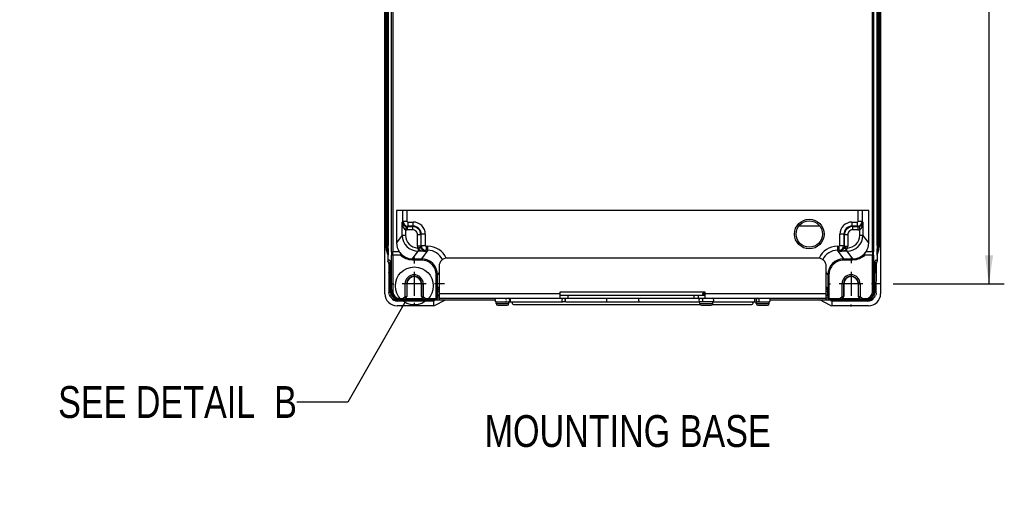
# Model space of a CAD drawing. Header units: inches. Extents: x 0 to 117, y 0 to 83.
# Tile 34 of 60: x 67 to 91, y 24 to 35. Entities that reach past the tile are written whole.
import ezdxf

# ---------------------------------------------------------------- set-up
doc = ezdxf.new("R2010")
doc.units = ezdxf.units.IN
doc.header["$LTSCALE"] = 6.431102
doc.header["$MEASUREMENT"] = 0
doc.linetypes.add('CENTER', pattern=[0.6, 0.375, -0.075, 0.075, -0.075])
doc.layers.get('0').update_dxf_attribs({"linetype": 'CONTINUOUS'})
doc.layers.add('DEFAULT_1', color=7, linetype='CENTER')
doc.styles.get("Standard").update_dxf_attribs({"font": 'txt', "width": 0.8})
doc.styles.add('TEXTSTYLE_5', font='txt', dxfattribs={"width": 0.8})
doc.dimstyles.new('DIMSTYLE_2', dxfattribs={"dimtxt": 0.78125, "dimasz": 0.7, "dimexe": 0.18, "dimexo": 0.0625, "dimgap": 0.09, "dimtad": 1, "dimdec": 3, "dimzin": 4, "dimdsep": 46, "dimtxsty": 'STANDARD', "dimblk": '_FILLED', "dimblk1": '_FILLED', "dimblk2": '_FILLED', "dimcen": 0.09, "dimadec": 0, "dimazin": 0, "dimtfac": 1, "dimtdec": 3, "dimtofl": 0, "dimtmove": 0, "dimatfit": 3, "dimldrblk": '_FILLED', "dimfxl": 1, "dimtolj": 1, "dimtzin": 4, "dimarcsym": 0})
doc.dimstyles.get("Standard").update_dxf_attribs({"dimtxt": 0.78125, "dimasz": 0.14, "dimexe": 0.18, "dimexo": 0.0625, "dimgap": 0.09, "dimtad": 1, "dimdec": 3, "dimzin": 4, "dimdsep": 46, "dimtxsty": 'STANDARD', "dimblk": '_FILLED', "dimblk1": '_FILLED', "dimblk2": '_FILLED', "dimcen": 0.09, "dimadec": 0, "dimazin": 0, "dimtp": 0.001, "dimtm": 0.001, "dimtfac": 1, "dimtdec": 3, "dimtofl": 0, "dimtmove": 0, "dimatfit": 3, "dimldrblk": '_FILLED', "dimfxl": 1, "dimtolj": 1, "dimtzin": 4, "dimarcsym": 0})

# ---------------------------------------------------------------- blocks, each defined once
blk = doc.blocks.new('_FILLED')
at = {"color": 0, "linetype": 'BYBLOCK'}
blk.add_solid([(0, 0), (-1, 0.143), (-1, -0.143)], dxfattribs=at)
blk = doc.blocks.new('*D3')
at = {"color": 7, "linetype": 'CONTINUOUS'}
for p, q in [((88.334, 54.519), (91.032, 54.519)), ((90.657, 54.519), (90.657, 41.763)), ((90.657, 29.007), (90.657, 41.763)), ((88.306, 29.007), (91.032, 29.007))]:
    blk.add_line(p, q, dxfattribs=at)
at = {"color": 7, "linetype": 'CONTINUOUS', "xscale": 0.7, "yscale": 0.7, "zscale": 0.7}
for p, rotation in [((90.657, 54.519), 90), ((90.657, 29.007), 270)]:
    blk.add_blockref('_FILLED', p, dxfattribs=dict(at, rotation=rotation))
at = {"color": 7, "linetype": 'CONTINUOUS', "insert": (89.68, 41.763), "char_height": 0.7812, "width": 1.875, "attachment_point": 2, "rotation": 90, "line_spacing_factor": 0.9}
blk.add_mtext('648', dxfattribs=at)

msp = doc.modelspace()

# ---------------------------------------------------------------- linework, layer by layer
at = {"color": 7, "linetype": 'CONTINUOUS'}
for p, q in [((75.8518, 28.7628), (75.8518, 54.9209)), ((87.999, 54.9209), (87.999, 28.7628)), ((76.0138, 29.7876), (76.0138, 53.2267)), ((76.0434, 53.2198), (76.0434, 29.7946)), ((87.7995, 29.7946), (87.7995, 53.2198)), ((87.8291, 53.2267), (87.8291, 29.7876)), ((75.8708, 29.9736), (75.8708, 53.0407)), ((75.8947, 53.0408), (75.8947, 29.9736)), ((75.9305, 53.0408), (75.9305, 29.9736)), ((87.9124, 29.9736), (87.9124, 53.0408)), ((87.9482, 29.9736), (87.9482, 53.0408)), ((87.9721, 53.0407), (87.9721, 29.9736)), ((87.7078, 30.8063), (76.1351, 30.8063)), ((76.1351, 30.8063), (76.1351, 30.0124)), ((76.2929, 30.5401), (76.2929, 30.8063)), ((76.3913, 30.8063), (76.3913, 30.5401)), ((87.4516, 30.5401), (87.4516, 30.8063)), ((87.55, 30.8063), (87.55, 30.5401)), ((87.7078, 30.0124), (87.7078, 30.8063)), ((76.2929, 30.5401), (76.2753, 30.5225)), ((76.2753, 30.1994), (76.2753, 30.5225)), ((76.2929, 30.5401), (76.3913, 30.5401)), ((76.3714, 30.4113), (76.3541, 30.3346)), ((76.3974, 30.4085), (76.411, 30.422)), ((76.3974, 30.4085), (76.5315, 30.4085)), ((76.3974, 30.4085), (76.3974, 30.3297)), ((76.411, 30.5204), (76.545, 30.5204)), ((76.411, 30.5204), (76.411, 30.422)), ((76.545, 30.422), (76.411, 30.422)), ((76.545, 30.422), (76.5315, 30.4085)), ((76.5315, 30.3297), (76.5315, 30.4085)), ((76.545, 30.422), (76.545, 30.5204)), ((86.5082, 30.4245), (85.9961, 30.4245)), ((87.2979, 30.5204), (87.432, 30.5204)), ((87.2979, 30.5204), (87.2979, 30.422)), ((87.432, 30.422), (87.2979, 30.422)), ((87.3114, 30.4085), (87.2979, 30.422)), ((87.3114, 30.4085), (87.4455, 30.4085)), ((87.3114, 30.4085), (87.3114, 30.3297)), ((87.432, 30.422), (87.432, 30.5204)), ((87.432, 30.422), (87.4455, 30.4085)), ((87.4455, 30.4085), (87.4455, 30.3297)), ((87.4516, 30.5401), (87.55, 30.5401)), ((87.4715, 30.4114), (87.4888, 30.3346)), ((87.5676, 30.5225), (87.55, 30.5401)), ((87.5676, 30.5225), (87.5676, 30.1994)), ((76.2753, 30.1994), (76.1351, 30.0124)), ((76.2753, 30.1994), (76.3541, 30.1994)), ((76.3541, 30.3346), (76.3541, 30.1995)), ((76.5315, 30.3297), (76.3974, 30.3297)), ((76.7283, 30.2117), (76.6495, 30.2117)), ((76.6495, 29.9293), (76.6495, 30.2117)), ((76.7283, 30.2117), (76.7418, 30.2252)), ((76.7283, 30.2117), (76.7283, 29.9293)), ((76.8402, 30.2252), (76.7418, 30.2252)), ((76.7418, 29.9473), (76.7418, 30.2252)), ((76.8402, 30.2252), (76.8402, 29.9473)), ((87.1011, 30.2252), (87.0027, 30.2252)), ((87.0027, 29.9473), (87.0027, 30.2252)), ((87.1011, 30.2252), (87.1147, 30.2117)), ((87.1011, 30.2252), (87.1011, 29.9473)), ((87.1934, 30.2117), (87.1147, 30.2117)), ((87.1147, 29.9293), (87.1147, 30.2117)), ((87.1934, 30.2117), (87.1934, 29.9293)), ((87.4455, 30.3297), (87.3114, 30.3297)), ((87.4888, 30.1995), (87.4888, 30.3346)), ((87.4888, 30.1994), (87.5676, 30.1994)), ((87.7078, 30.0124), (87.5676, 30.1994)), ((75.8683, 29.9736), (75.9305, 29.9736)), ((75.9305, 29.9736), (75.9305, 29.9477)), ((76.7283, 29.9293), (76.6495, 29.9293)), ((76.7418, 29.9473), (76.7283, 29.9293)), ((76.7418, 29.9473), (76.8402, 29.9473)), ((76.8598, 29.9276), (76.9034, 29.9276)), ((76.8598, 29.9276), (76.8598, 29.8292)), ((76.9034, 29.8292), (76.9034, 29.9276)), ((86.9395, 29.9276), (86.9831, 29.9276)), ((86.9395, 29.9276), (86.9395, 29.8292)), ((86.9831, 29.8292), (86.9831, 29.9276)), ((87.0027, 29.9473), (87.1011, 29.9473)), ((87.1147, 29.9293), (87.1011, 29.9473)), ((87.1147, 29.9293), (87.1934, 29.9293)), ((87.9124, 29.9736), (87.9746, 29.9736)), ((87.9124, 29.9478), (87.9124, 29.9736)), ((75.8853, 29.8678), (75.8828, 29.8678)), ((75.9024, 29.8725), (75.8853, 29.8678)), ((75.9256, 29.7236), (75.8853, 29.8678)), ((75.9024, 29.8725), (75.9089, 29.8317)), ((75.9256, 29.7236), (75.9252, 29.7236)), ((75.9277, 29.7077), (75.9252, 29.7077)), ((75.9252, 29.7077), (75.9252, 29.562)), ((75.9303, 29.8724), (75.9302, 29.8638)), ((76.0138, 29.7876), (76.015, 29.7089)), ((76.015, 28.8103), (76.015, 29.7089)), ((76.2008, 29.7946), (76.0434, 29.7946)), ((76.0446, 29.7158), (76.0434, 29.7946)), ((76.0446, 29.7158), (76.2261, 29.7158)), ((76.0446, 29.7158), (76.0446, 28.8102)), ((76.5283, 29.6184), (76.6688, 29.8059)), ((76.7313, 29.9026), (76.6546, 29.8849)), ((76.6688, 29.8642), (76.6688, 29.8059)), ((76.8423, 29.8059), (76.6688, 29.8059)), ((76.7313, 29.9026), (76.7327, 29.8969)), ((76.9034, 29.8292), (76.7453, 29.6184)), ((76.8423, 29.8059), (76.8598, 29.8292)), ((76.9034, 29.8292), (76.8598, 29.8292)), ((86.9831, 29.8292), (86.9395, 29.8292)), ((87.0976, 29.6184), (86.9395, 29.8292)), ((86.9831, 29.8292), (87.0006, 29.8059)), ((87.1741, 29.8059), (87.0006, 29.8059)), ((87.1116, 29.9026), (87.1883, 29.8849)), ((87.1741, 29.8059), (87.1741, 29.8642)), ((87.1741, 29.8059), (87.3146, 29.6184)), ((87.6168, 29.7158), (87.7983, 29.7158)), ((87.7995, 29.7946), (87.6421, 29.7946)), ((87.7995, 29.7946), (87.7983, 29.7158)), ((87.7983, 28.8102), (87.7983, 29.7158)), ((87.8279, 29.7089), (87.8291, 29.7876)), ((87.8279, 29.7089), (87.8279, 28.8103)), ((87.9177, 29.7077), (87.9152, 29.7077)), ((87.9576, 29.8678), (87.9173, 29.7236)), ((87.9177, 29.7236), (87.9173, 29.7236)), ((87.9177, 29.7077), (87.9177, 29.562)), ((87.9405, 29.8725), (87.9339, 29.8312)), ((87.9576, 29.8678), (87.9405, 29.8725)), ((87.9601, 29.8678), (87.9576, 29.8678)), ((75.9339, 29.5324), (75.9358, 29.527)), ((75.9418, 29.5068), (75.9428, 29.5033)), ((75.9433, 29.4946), (75.9435, 29.4901)), ((75.9435, 29.4901), (75.9438, 29.4848)), ((75.9438, 29.4848), (75.9441, 29.4787)), ((75.9441, 29.4787), (75.9444, 29.4719)), ((75.9444, 29.4719), (75.9448, 29.4602)), ((75.9448, 29.4602), (75.9453, 29.4469)), ((75.9453, 29.4469), (75.9457, 29.4319)), ((75.9797, 29.4744), (75.9892, 29.4741)), ((75.9862, 29.545), (75.9866, 29.5443)), ((75.9871, 29.5358), (75.9874, 29.5302)), ((75.9874, 29.5302), (75.9876, 29.5237)), ((75.9876, 29.5237), (75.9879, 29.5163)), ((76.0084, 28.8654), (75.9879, 29.5167)), ((75.9879, 29.5167), (75.9879, 29.5154)), ((76.5283, 29.6184), (76.7453, 29.6184)), ((76.5283, 29.6184), (76.5283, 29.5889)), ((76.7453, 29.5889), (76.5283, 29.5889)), ((76.7453, 29.5889), (76.7453, 29.6184)), ((86.4687, 29.6371), (77.3742, 29.6371)), ((87.0976, 29.6184), (87.3146, 29.6184)), ((87.0976, 29.6184), (87.0976, 29.5889)), ((87.3146, 29.5889), (87.0976, 29.5889)), ((87.3146, 29.5889), (87.3146, 29.6184)), ((87.8345, 28.8654), (87.8552, 29.5211)), ((87.8537, 29.4741), (87.8632, 29.4744)), ((87.855, 29.5167), (87.855, 29.5154)), ((87.8563, 29.5443), (87.8568, 29.5451)), ((87.8566, 29.5474), (87.8567, 29.5481)), ((87.8568, 29.5451), (87.86, 29.55)), ((87.8574, 29.5557), (87.8578, 29.5569)), ((87.86, 29.55), (87.8606, 29.5508)), ((87.8727, 29.5334), (87.8758, 29.5288)), ((87.8758, 29.5288), (87.8793, 29.5228)), ((87.8973, 29.4356), (87.8978, 29.4531)), ((87.8978, 29.4531), (87.8982, 29.4634)), ((87.8982, 29.4634), (87.8985, 29.4725)), ((87.8985, 29.4725), (87.8989, 29.4805)), ((87.9003, 29.5029), (87.9004, 29.5035)), ((75.9457, 29.4319), (75.9462, 29.4093)), ((75.9462, 29.4093), (75.9466, 29.3839)), ((75.9466, 29.3839), (75.947, 29.3486)), ((75.947, 29.3486), (75.9473, 29.3019)), ((75.9473, 29.3019), (75.9485, 28.8024)), ((75.9868, 29.2775), (75.9954, 29.2772)), ((75.9879, 28.799), (75.9868, 29.2775)), ((76.567, 29.2994), (76.567, 28.7148)), ((77.1387, 29.2248), (77.1092, 29.2248)), ((77.1092, 28.6506), (77.1092, 29.2248)), ((77.1387, 29.2248), (77.1774, 29.2763)), ((77.1387, 28.6483), (77.1387, 29.2248)), ((77.1774, 29.4402), (77.1783, 28.6135)), ((86.6646, 28.6135), (86.6655, 29.4402)), ((86.6655, 29.2763), (86.7042, 29.2248)), ((86.7337, 29.2248), (86.7042, 29.2248)), ((86.7042, 29.2248), (86.7042, 28.6483)), ((86.7337, 29.2248), (86.7337, 28.6506)), ((87.2757, 29.2996), (87.2757, 28.7149)), ((87.8475, 29.2772), (87.8561, 29.2775)), ((87.855, 28.799), (87.8561, 29.2775)), ((87.8944, 28.8024), (87.8957, 29.3246)), ((87.8957, 29.3246), (87.8959, 29.3519)), ((87.8959, 29.3519), (87.8964, 29.3856)), ((87.8964, 29.3856), (87.8969, 29.4157)), ((87.8969, 29.4157), (87.8973, 29.4356)), ((76.8594, 29.0071), (76.2747, 29.0071)), ((76.3847, 29.0089), (76.3453, 29.0089)), ((76.3454, 28.6894), (76.3454, 29.0088)), ((76.39, 29.0072), (76.3847, 29.0089)), ((76.3847, 29.0089), (76.3848, 28.6993)), ((76.39, 29.0072), (76.39, 28.7045)), ((76.7496, 29.0089), (76.7443, 29.0072)), ((76.7443, 29.0072), (76.7443, 28.7045)), ((76.7495, 28.6993), (76.7496, 29.0089)), ((76.7496, 29.0089), (76.7889, 29.0089)), ((76.7889, 29.0088), (76.7889, 28.6894)), ((87.568, 29.0072), (86.9834, 29.0072)), ((87.0933, 29.0089), (87.054, 29.0089)), ((87.054, 28.6894), (87.054, 29.0088)), ((87.0986, 29.0072), (87.0933, 29.0089)), ((87.0933, 29.0089), (87.0934, 28.6993)), ((87.0986, 29.0072), (87.0986, 28.7045)), ((87.4582, 29.0089), (87.4529, 29.0072)), ((87.4529, 29.0072), (87.4529, 28.7045)), ((87.4581, 28.6993), (87.4582, 29.0089)), ((87.4582, 29.0089), (87.4976, 29.0089)), ((87.4975, 29.0088), (87.4975, 28.6894)), ((76.0084, 28.8654), (76.0084, 28.8666)), ((76.0095, 28.8103), (76.0446, 28.8103)), ((77.1774, 28.8186), (77.1442, 28.8186)), ((77.1442, 28.7233), (77.1442, 28.8186)), ((77.1603, 28.7316), (77.1733, 28.7316)), ((77.1774, 28.7709), (80.1498, 28.7709)), ((80.1498, 28.8103), (83.6931, 28.8103)), ((80.1498, 28.6528), (80.1498, 28.8103)), ((80.1498, 28.7316), (83.6931, 28.7316)), ((80.3306, 28.7316), (80.3306, 28.6528)), ((83.4324, 28.6528), (83.4324, 28.7316)), ((83.5309, 28.7316), (83.5309, 28.6528)), ((83.6355, 28.7552), (83.6366, 28.7544)), ((83.6366, 28.7544), (83.6549, 28.7436)), ((83.659, 28.7775), (83.651, 28.7726)), ((83.6577, 28.8075), (83.6572, 28.8064)), ((83.6572, 28.7775), (83.6572, 28.8064)), ((83.6572, 28.7316), (83.6572, 28.7434)), ((83.6612, 28.7786), (83.659, 28.7775)), ((83.6931, 28.8103), (83.6931, 28.6528)), ((83.6931, 28.7709), (86.6655, 28.7709)), ((86.6987, 28.8186), (86.6655, 28.8186)), ((86.6655, 28.7316), (86.6826, 28.7316)), ((86.6987, 28.8186), (86.6987, 28.7233)), ((87.7984, 28.8103), (87.8334, 28.8103)), ((87.8345, 28.8666), (87.8345, 28.8654)), ((76.1379, 28.6261), (76.1379, 28.6135)), ((76.2067, 28.6135), (76.1379, 28.6135)), ((77.0418, 28.5825), (76.157, 28.5825)), ((77.0489, 28.5859), (76.1604, 28.5859)), ((76.212, 28.643), (76.299, 28.643)), ((76.212, 28.643), (76.212, 28.6135)), ((76.8201, 28.6135), (76.212, 28.6135)), ((76.3454, 28.6894), (76.299, 28.643)), ((76.3112, 28.6135), (76.299, 28.643)), ((76.3112, 28.6135), (76.3813, 28.6835)), ((76.3663, 28.6685), (76.3454, 28.6894)), ((76.3472, 28.6494), (76.7871, 28.6494)), ((76.39, 28.7045), (76.3848, 28.6993)), ((76.7495, 28.6993), (76.7443, 28.7045)), ((76.7888, 28.6894), (76.7503, 28.699)), ((76.753, 28.6835), (76.823, 28.6135)), ((76.768, 28.6685), (76.7888, 28.6894)), ((76.8353, 28.643), (76.7889, 28.6894)), ((76.7934, 28.6135), (76.7934, 28.6428)), ((76.823, 28.6135), (76.8353, 28.643)), ((76.823, 28.6135), (78.5474, 28.6135)), ((76.8353, 28.643), (77.0996, 28.643)), ((77.0591, 28.5859), (77.0418, 28.5825)), ((77.0418, 28.5825), (77.0418, 28.4678)), ((77.0591, 28.6135), (77.0591, 28.5859)), ((77.0695, 28.4733), (77.3361, 28.6127)), ((77.0996, 28.6135), (77.0996, 28.643)), ((77.1774, 28.6528), (86.6655, 28.6528)), ((78.575, 28.5623), (78.9845, 28.5623)), ((78.575, 28.5229), (78.575, 28.5623)), ((78.575, 28.5229), (78.89, 28.5229)), ((78.6143, 28.4835), (78.8506, 28.4835)), ((78.89, 28.5229), (78.89, 28.5623)), ((78.9223, 28.6528), (78.9223, 28.5623)), ((79.0041, 28.4973), (83.5797, 28.4973)), ((79.0042, 28.5682), (80.2128, 28.5682)), ((80.258, 28.5623), (80.2507, 28.5623)), ((80.2875, 28.5682), (83.5554, 28.5682)), ((83.5707, 28.5647), (83.5604, 28.5675)), ((83.8852, 28.5623), (83.5702, 28.5623)), ((83.5702, 28.5229), (83.5702, 28.5623)), ((83.5702, 28.5229), (83.8852, 28.5229)), ((83.6096, 28.4835), (83.8458, 28.4835)), ((83.8757, 28.4973), (84.8388, 28.4973)), ((83.8852, 28.5229), (83.8852, 28.5623)), ((83.8898, 28.5682), (84.8387, 28.5682)), ((84.8584, 28.5623), (85.2679, 28.5623)), ((84.9206, 28.5623), (84.9206, 28.6522)), ((84.9529, 28.5229), (84.9529, 28.5623)), ((84.9529, 28.5229), (85.2679, 28.5229)), ((84.9923, 28.4835), (85.2286, 28.4835)), ((85.2679, 28.5229), (85.2679, 28.5623)), ((85.2955, 28.6135), (87.0199, 28.6135)), ((86.7735, 28.4733), (86.5068, 28.6128)), ((86.697, 28.7126), (86.7017, 28.7125)), ((86.7433, 28.643), (87.0076, 28.643)), ((86.7433, 28.643), (86.7433, 28.6135)), ((86.7838, 28.6135), (86.7838, 28.5859)), ((86.8011, 28.5825), (86.7838, 28.5859)), ((87.6825, 28.5859), (86.7941, 28.5859)), ((87.686, 28.5825), (86.8011, 28.5825)), ((86.8011, 28.5825), (86.8011, 28.4678)), ((87.054, 28.6894), (87.0076, 28.643)), ((87.0076, 28.643), (87.0199, 28.6135)), ((87.0199, 28.6135), (87.09, 28.6835)), ((87.0221, 28.6135), (87.6309, 28.6135)), ((87.0495, 28.6372), (87.0495, 28.614)), ((87.0749, 28.6685), (87.0541, 28.6894)), ((87.0558, 28.6494), (87.4957, 28.6494)), ((87.0986, 28.7045), (87.0934, 28.6993)), ((87.4581, 28.6993), (87.4529, 28.7045)), ((87.4975, 28.6894), (87.4589, 28.699)), ((87.4616, 28.6835), (87.5317, 28.6135)), ((87.4766, 28.6685), (87.4975, 28.6894)), ((87.5439, 28.643), (87.4975, 28.6894)), ((87.5317, 28.6135), (87.5439, 28.643)), ((87.5439, 28.643), (87.6309, 28.643)), ((87.6309, 28.6135), (87.6309, 28.643)), ((87.705, 28.6135), (87.6362, 28.6135)), ((87.705, 28.6135), (87.705, 28.6261)), ((77.0418, 28.4678), (76.1472, 28.4678)), ((77.0418, 28.4678), (77.0695, 28.4733)), ((86.7735, 28.4733), (86.8011, 28.4678)), ((87.7035, 28.4678), (86.8011, 28.4678))]:
    msp.add_line(p, q, dxfattribs=at)
for points in [[(75.9286, 29.5461), (75.929, 29.5452), (75.9305, 29.5415), (75.9322, 29.5373), (75.9339, 29.5324)], [(75.9358, 29.527), (75.9377, 29.5209), (75.9397, 29.5142), (75.9418, 29.5068)], [(75.9424, 29.5047), (75.9424, 29.5045), (75.9425, 29.5037), (75.9426, 29.5027), (75.9427, 29.5015), (75.9429, 29.5001), (75.943, 29.4985), (75.9431, 29.4966), (75.9433, 29.4946)], [(75.9838, 29.5506), (75.9821, 29.5516), (75.9812, 29.5522), (75.983, 29.55), (75.9862, 29.545)], [(75.9862, 29.5484), (75.9861, 29.5484), (75.9862, 29.5481), (75.9863, 29.5475), (75.9864, 29.5466), (75.9865, 29.5455), (75.9866, 29.544), (75.9867, 29.5423), (75.9868, 29.5404), (75.987, 29.5382), (75.9871, 29.5358)], [(87.8552, 29.5211), (87.8555, 29.5297), (87.8557, 29.5334), (87.8559, 29.5368), (87.856, 29.5397), (87.8562, 29.5422), (87.8564, 29.5444), (87.8565, 29.5461), (87.8566, 29.5474)], [(87.8989, 29.4805), (87.8992, 29.4874), (87.8994, 29.4905), (87.8996, 29.4932), (87.8997, 29.4957), (87.8999, 29.4979), (87.9, 29.4999), (87.9002, 29.5015), (87.9003, 29.5029)], [(87.9002, 29.5033), (87.9011, 29.5068), (87.9032, 29.5142), (87.9052, 29.5209), (87.9071, 29.527), (87.909, 29.5324), (87.9107, 29.5373), (87.9124, 29.5415)], [(83.651, 28.7726), (83.6397, 28.7659), (83.6366, 28.764)]]:
    msp.add_lwpolyline(points, dxfattribs=at)
for centre, radius in [((86.2522, 30.2276), 0.3631), ((86.2522, 30.2276), 0.3238), ((76.5723, 28.9555), 0.4648)]:
    msp.add_circle(centre, radius, dxfattribs=at)
for centre, radius, start, end in [((76.411, 30.5401), 0.1181, 180.03813, 269.96187), ((76.5314, 30.2116), 0.1969, 0.02051, 89.97949), ((76.545, 30.2252), 0.2952, 0.00017, 90.00242), ((76.5451, 30.2253), 0.1967, 359.97061, 90.02939), ((87.2979, 30.2252), 0.2952, 90.00009, 180.00249), ((87.2978, 30.2253), 0.1967, 89.97061, 180.02939), ((87.3115, 30.2116), 0.1969, 90.02051, 179.97949), ((87.4319, 30.5401), 0.1181, 270.03812, 359.96187), ((76.6689, 30.1995), 0.3936, 180.00578, 269.98506), ((76.3975, 30.527), 0.1973, 257.28605, 269.9879), ((76.6688, 30.1993), 0.3148, 179.97431, 267.40968), ((76.5315, 30.2117), 0.118, 359.99233, 90.00949), ((87.174, 30.1995), 0.3936, 270.01494, 359.99423), ((87.1741, 30.1993), 0.3148, 272.59038, 0.02551), ((87.3114, 30.2117), 0.118, 89.99234, 180.00949), ((87.4454, 30.5272), 0.1975, 270.01934, 282.70671), ((76.2636, 29.9738), 0.3953, 180.03706, 195.56402), ((76.266, 29.9738), 0.3952, 180.03222, 195.56556), ((76.561, 29.9741), 0.6663, 180.0423, 185.93219), ((52.1935, 29.9656), 23.7361, 359.75408, 0.01934), ((56.9068, 29.9615), 19.0237, 359.73176, 359.95864), ((76.8471, 29.9293), 0.1976, 180.019, 193.00582), ((76.9034, 29.4358), 0.4918, 24.00815, 89.99674), ((86.9395, 29.4358), 0.4918, 90.00253, 155.99319), ((86.9837, 29.9474), 0.1174, 270.04457, 359.93206), ((86.9958, 29.9293), 0.1976, 346.99418, 359.98097), ((109.3077, 29.9652), 21.3953, 180.04663, 180.17844), ((87.2919, 29.9737), 0.6563, 354.9745, 359.98877), ((87.5769, 29.9738), 0.3952, 344.43501, 359.96721), ((87.5792, 29.9738), 0.3954, 344.43777, 359.96473), ((76.5684, 29.9738), 0.6736, 185.84459, 188.64682), ((76.5282, 30.0117), 0.3933, 217.47744, 270.01587), ((76.9035, 29.436), 0.3932, 24.77283, 90.02407), ((86.9394, 29.436), 0.3932, 89.97593, 155.22724), ((87.3147, 30.0117), 0.3933, 269.9836, 322.54284), ((103.2815, 29.948), 15.3691, 180.18433, 180.31371), ((87.2695, 29.9744), 0.6787, 351.36754, 354.14183), ((87.2386, 29.978), 0.7098, 354.11158, 355.01052), ((75.9648, 29.5623), 0.0396, 248.93875, 268.3171), ((75.8032, 29.4513), 0.1756, 22.51015, 23.99584), ((76.0253, 29.557), 0.0402, 180.15734, 192.31109), ((74.6307, 29.474), 1.3579, 1.80095, 2.1228), ((76.7452, 29.2249), 0.3935, 359.99458, 89.99243), ((76.7453, 29.225), 0.3639, 359.97026, 90.00343), ((77.3742, 29.4402), 0.1969, 90, 180), ((86.4687, 29.4402), 0.1969, 0, 90), ((87.0977, 29.2249), 0.3935, 90.00757, 180.00542), ((87.0976, 29.225), 0.3639, 89.99658, 180.0297), ((87.8183, 29.5569), 0.0395, 340.39109, 0.05416), ((88.429, 29.3234), 0.5857, 164.39182, 165.05752), ((88.3609, 29.3424), 0.5149, 163.66723, 164.39252), ((88.2989, 29.3606), 0.4503, 162.87501, 163.66806), ((88.0876, 29.4317), 0.2273, 157.53819, 160.04217), ((88.0398, 29.4513), 0.1756, 156.00431, 157.48999), ((87.8782, 29.5623), 0.0396, 271.68286, 291.04695), ((87.8623, 29.5136), 0.0392, 301.62288, 311.63267), ((76.5671, 29.0089), 0.1824, 0.00228, 179.99773), ((76.5671, 29.0072), 0.1772, 0.00142, 179.99858), ((87.2758, 29.0089), 0.1824, 0.00228, 179.99773), ((87.2758, 29.0072), 0.1772, 0.00142, 179.99858), ((76.147, 28.763), 0.2952, 180.04696, 270.05131), ((76.1353, 28.8028), 0.1867, 180.10861, 181.81163), ((76.1382, 28.8031), 0.1898, 204.04743, 216.00791), ((76.1356, 28.7994), 0.1477, 180.13692, 188.01641), ((76.1395, 28.7999), 0.1516, 188.01452, 202.68911), ((76.2131, 28.812), 0.2036, 180.46472, 193.07222), ((76.2118, 28.8117), 0.2023, 193.09466, 194.69899), ((76.2132, 28.8105), 0.1982, 180.06475, 197.87361), ((76.2067, 28.8104), 0.197, 194.70912, 251.11016), ((76.212, 28.8104), 0.197, 197.95328, 251.97003), ((76.2119, 28.8103), 0.1673, 180.05939, 270.02929), ((77.1603, 28.7119), 0.0197, 90, 175.26427), ((83.7234, 28.3702), 0.4045, 98.35505, 99.43625), ((83.7239, 28.3614), 0.4074, 98.32725, 99.43525), ((86.6826, 28.7119), 0.0197, 9.81638, 90), ((87.631, 28.8103), 0.1673, 269.97071, 359.94061), ((87.6309, 28.8104), 0.197, 288.03002, 342.04685), ((87.6363, 28.8104), 0.197, 288.88981, 345.29168), ((87.7038, 28.763), 0.2952, 269.94869, 359.95305), ((87.6298, 28.8105), 0.1981, 342.11265, 353.99935), ((87.6297, 28.812), 0.2037, 345.33453, 359.5293), ((87.6318, 28.8104), 0.1961, 353.99237, 359.987), ((91.2201, 28.7773), 3.3868, 178.98549, 179.44224), ((89.9905, 28.8001), 2.1571, 178.23224, 179.01114), ((87.7052, 28.7994), 0.1498, 333.72638, 359.86414), ((87.8561, 29.2432), 0.4442, 269.86549, 270.79831), ((87.705, 28.8029), 0.1894, 323.78728, 335.29954), ((87.7061, 28.8029), 0.1883, 353.4642, 359.87618), ((76.1382, 28.8041), 0.1907, 246.07812, 263.94397), ((76.1379, 28.8019), 0.1884, 263.96755, 269.9868), ((76.2069, 28.812), 0.1985, 251.18244, 269.92697), ((76.2122, 28.8117), 0.1983, 252.02834, 263.9654), ((76.212, 28.8097), 0.1963, 263.95821, 269.98714), ((77.0996, 28.6528), 0.0394, 270, 358.5), ((77.0996, 28.6528), 0.00984, 270, 346.94581), ((78.5927, 28.6076), 0.0453, 120, 260), ((78.6144, 28.5229), 0.0394, 180, 269.97656), ((78.8632, 28.6085), 0.0487, 153.3637, 162.09977), ((78.8602, 28.61), 0.0454, 143.93683, 153.31333), ((78.8506, 28.5229), 0.0394, 270.02344, 360), ((79.0041, 28.5328), 0.0354, 123.55731, 270), ((83.5879, 28.6076), 0.0453, 110, 260), ((83.6096, 28.5229), 0.0394, 180, 269.97656), ((83.5982, 28.6104), 0.0435, 37.19284, 47.15135), ((83.5929, 28.6076), 0.0495, 341.24728, 9.75251), ((83.8458, 28.5229), 0.0394, 270.02344, 360), ((83.8675, 28.6076), 0.0453, 280, 80), ((84.8388, 28.5328), 0.0354, 270, 56.44269), ((85.0017, 28.6075), 0.0516, 161.96364, 179.95185), ((84.9991, 28.6066), 0.0487, 197.90023, 206.6363), ((84.9923, 28.5229), 0.0394, 180, 269.97656), ((84.9753, 28.6063), 0.0446, 311.34604, 331.20563), ((84.9722, 28.6074), 0.048, 9.67125, 19.06527), ((84.9734, 28.6076), 0.0469, 350.29124, 9.70876), ((85.2285, 28.5229), 0.0394, 270.02344, 360), ((85.2502, 28.6076), 0.0453, 280, 60), ((86.6946, 26.5379), 2.1747, 90.16792, 90.65446), ((86.6907, 27.698), 1.0146, 89.86288, 90.13683), ((86.6919, 28.1798), 0.5328, 89.45157, 89.87433), ((86.7433, 28.6528), 0.0394, 181.5, 270), ((86.7433, 28.6528), 0.00984, 193.05419, 270), ((87.6309, 28.8079), 0.1945, 270.00096, 271.5578), ((87.6307, 28.8119), 0.1985, 271.59805, 287.95971), ((87.6362, 28.8097), 0.1962, 270.01463, 276.34568), ((87.636, 28.8118), 0.1983, 276.33669, 288.835), ((87.705, 28.8017), 0.1882, 270.02004, 276.83077), ((87.7047, 28.8045), 0.191, 276.81859, 289.28574), ((87.7044, 28.8003), 0.151, 293.9157, 311.01808)]:
    msp.add_arc(centre, radius, start, end, dxfattribs=at)
for centre, major_axis, ratio, start_param, end_param in [((76.5289, 30.0127), (-0.2364, -0.3153), 0.9990488, -0.9269237, -0.3409593), ((87.314, 30.0127), (-0.2364, 0.3153), 0.9990488, -2.8006333, -2.2146689), ((76.157, 28.7597), (0.1253, 0.1253), 0.9996955, 9.1871297, 10.2100238), ((76.1605, 28.7631), (0.1253, 0.1253), 0.9996955, 3.0177618, 3.9268385), ((76.3604, 28.7044), (0.0182, 0.0233), 0.999059, 4.5898067, 5.3757758), ((76.7738, 28.7044), (-0.0182, 0.0233), 0.999059, 0.9074095, 1.6933786), ((87.0691, 28.7044), (0.0182, 0.0233), 0.999059, 4.5898067, 5.3757758), ((87.4825, 28.7044), (-0.0182, 0.0233), 0.999059, 0.9074095, 1.6933786), ((87.6825, 28.7631), (0.1253, -0.1253), 0.9996955, -0.7852459, -0.6769644), ((87.6859, 28.7597), (-0.1253, 0.1253), 0.9996955, 8.6395321, 9.6630428), ((87.6825, 28.7631), (-0.1253, 0.1253), 0.9996955, -3.8185571, -3.4003873), ((87.6825, 28.7631), (0.1253, -0.1253), 0.9996955, -0.2587946, 0.1240281)]:
    msp.add_ellipse(centre, major_axis=major_axis, ratio=ratio, start_param=start_param, end_param=end_param, dxfattribs=at)
for points, knots in [([(76.2753, 30.5225), (76.2762, 30.5009), (76.294, 30.4492), (76.3421, 30.418), (76.3714, 30.4114)], [0, 0, 0, 0, 0.4181332, 1, 1, 1, 1]), ([(76.2753, 30.5225), (76.2758, 30.488), (76.2849, 30.4203), (76.3219, 30.3492), (76.3541, 30.3346)], [0, 0, 0, 0, 0.494113, 1, 1, 1, 1]), ([(87.4715, 30.4114), (87.5008, 30.418), (87.5489, 30.4492), (87.5667, 30.5009), (87.5676, 30.5225)], [0, 0, 0, 0, 0.5818526, 1, 1, 1, 1]), ([(87.4888, 30.3346), (87.521, 30.3492), (87.558, 30.4203), (87.5671, 30.488), (87.5676, 30.5225)], [0, 0, 0, 0, 0.505887, 1, 1, 1, 1]), ([(75.9024, 29.8725), (75.9092, 29.8717), (75.9174, 29.8702), (75.9297, 29.8669), (75.9302, 29.8638)], [0, 0, 0, 0, 0.6867304, 1, 1, 1, 1]), ([(75.9089, 29.8317), (75.9104, 29.8223), (75.9162, 29.7863), (75.9214, 29.7502), (75.9256, 29.7236)], [0, 0, 0, 0, 0.2610783, 1, 1, 1, 1]), ([(75.9302, 29.8638), (75.9302, 29.8488), (75.93, 29.8192), (75.9296, 29.7826), (75.9293, 29.754), (75.9286, 29.7349), (75.9293, 29.7192), (75.9275, 29.7122), (75.9286, 29.7079), (75.9277, 29.7077)], [0, 0, 0, 0, 0.288022, 0.5696148, 0.7054139, 0.8339199, 0.9449119, 0.9840045, 1, 1, 1, 1]), ([(76.0138, 29.7876), (76.0142, 29.7909), (76.028, 29.7935), (76.0364, 29.7945), (76.0434, 29.7946)], [0, 0, 0, 0, 0.3258997, 1, 1, 1, 1]), ([(76.015, 29.7089), (76.0155, 29.7122), (76.0292, 29.7147), (76.0376, 29.7158), (76.0446, 29.7158)], [0, 0, 0, 0, 0.3258133, 1, 1, 1, 1]), ([(76.2161, 29.7724), (76.2195, 29.7678), (76.2263, 29.7585), (76.2338, 29.7439), (76.2439, 29.7275), (76.232, 29.7158), (76.2261, 29.7158)], [0, 0, 0, 0, 0.2505378, 0.498409, 0.7420474, 1, 1, 1, 1]), ([(76.5283, 29.5889), (76.4726, 29.5892), (76.3599, 29.6111), (76.2653, 29.6762), (76.2261, 29.7158)], [0, 0, 0, 0, 0.4999999, 1, 1, 1, 1]), ([(76.7397, 29.8778), (76.7352, 29.8845), (76.7035, 29.877), (76.6839, 29.8707), (76.6688, 29.8642)], [0, 0, 0, 0, 0.3293999, 1, 1, 1, 1]), ([(76.6688, 29.8642), (76.6903, 29.8413), (76.7503, 29.8146), (76.8117, 29.8063), (76.8423, 29.8059)], [0, 0, 0, 0, 0.5063192, 1, 1, 1, 1]), ([(76.7397, 29.8778), (76.75, 29.8557), (76.7803, 29.8206), (76.8235, 29.8069), (76.8423, 29.8059)], [0, 0, 0, 0, 0.5642652, 1, 1, 1, 1]), ([(87.0006, 29.8059), (87.0195, 29.8069), (87.0626, 29.8206), (87.0929, 29.8557), (87.1032, 29.8778)], [0, 0, 0, 0, 0.4357347, 1, 1, 1, 1]), ([(87.0006, 29.8059), (87.0312, 29.8063), (87.0926, 29.8146), (87.1526, 29.8413), (87.1741, 29.8642)], [0, 0, 0, 0, 0.4936808, 1, 1, 1, 1]), ([(87.1032, 29.8778), (87.1078, 29.8845), (87.1394, 29.877), (87.159, 29.8707), (87.1741, 29.8642)], [0, 0, 0, 0, 0.3293998, 1, 1, 1, 1]), ([(87.6168, 29.7158), (87.5776, 29.6762), (87.483, 29.6111), (87.3703, 29.5892), (87.3146, 29.5889)], [0, 0, 0, 0, 0.5000001, 1, 1, 1, 1]), ([(87.6269, 29.7725), (87.6235, 29.7679), (87.6167, 29.7586), (87.6091, 29.744), (87.5991, 29.7275), (87.6109, 29.7158), (87.6168, 29.7158)], [0, 0, 0, 0, 0.2505307, 0.4984135, 0.7420425, 1, 1, 1, 1]), ([(87.7984, 29.7158), (87.8053, 29.7158), (87.8137, 29.7147), (87.8274, 29.7122), (87.8279, 29.7089)], [0, 0, 0, 0, 0.6741732, 1, 1, 1, 1]), ([(87.7995, 29.7946), (87.8065, 29.7945), (87.8149, 29.7935), (87.8287, 29.7909), (87.8291, 29.7876)], [0, 0, 0, 0, 0.6741099, 1, 1, 1, 1]), ([(87.9405, 29.8725), (87.9338, 29.8718), (87.9255, 29.8702), (87.9132, 29.8669), (87.9126, 29.8638)], [0, 0, 0, 0, 0.6865283, 1, 1, 1, 1]), ([(87.9152, 29.7077), (87.9139, 29.7163), (87.9142, 29.7389), (87.9128, 29.7908), (87.9128, 29.8342), (87.9127, 29.8638)], [0, 0, 0, 0, 0.1668723, 0.4311445, 1, 1, 1, 1]), ([(87.9339, 29.8312), (87.9309, 29.8125), (87.9245, 29.7768), (87.921, 29.7406), (87.9173, 29.7236)], [0, 0, 0, 0, 0.5210241, 1, 1, 1, 1]), ([(75.9652, 29.5839), (75.9597, 29.5878), (75.9388, 29.5887), (75.9302, 29.5711), (75.9252, 29.5621)], [0, 0, 0, 0, 0.3934608, 1, 1, 1, 1]), ([(75.9718, 29.5777), (75.9708, 29.5789), (75.9687, 29.5811), (75.9663, 29.5831), (75.9652, 29.5839)], [0, 0, 0, 0, 0.5262597, 1, 1, 1, 1]), ([(75.9797, 29.4744), (75.9786, 29.4787), (75.9744, 29.4936), (75.9696, 29.5084), (75.9654, 29.5186)], [0, 0, 0, 0, 0.2866443, 1, 1, 1, 1]), ([(75.9868, 29.2775), (75.9866, 29.3016), (75.9859, 29.346), (75.9849, 29.4052), (75.9821, 29.4464), (75.9818, 29.468), (75.9797, 29.4744)], [0, 0, 0, 0, 0.3664192, 0.6779036, 0.897708, 1, 1, 1, 1]), ([(75.9851, 29.5569), (75.9866, 29.554), (75.9861, 29.5425), (75.9874, 29.5319), (75.9877, 29.5243)], [0, 0, 0, 0, 0.3011215, 1, 1, 1, 1]), ([(87.855, 29.5167), (87.8551, 29.5215), (87.8558, 29.5345), (87.8557, 29.5477), (87.8574, 29.5557)], [0, 0, 0, 0, 0.3667365, 1, 1, 1, 1]), ([(87.8632, 29.4744), (87.8611, 29.468), (87.8609, 29.4464), (87.858, 29.4052), (87.857, 29.346), (87.8563, 29.3015), (87.8561, 29.2775)], [0, 0, 0, 0, 0.1023032, 0.3221314, 0.6336595, 1, 1, 1, 1]), ([(87.9177, 29.5621), (87.9122, 29.5721), (87.9, 29.5948), (87.8766, 29.584), (87.8711, 29.5777)], [0, 0, 0, 0, 0.5765185, 1, 1, 1, 1]), ([(75.9868, 29.2775), (75.9775, 29.2775), (75.964, 29.2772), (75.9533, 29.2794), (75.9474, 29.2796), (75.9474, 29.2808)], [0, 0, 0, 0, 0.7026829, 0.9098772, 1, 1, 1, 1]), ([(76.7889, 29.0088), (76.7882, 29.0654), (76.7412, 29.1833), (76.5671, 29.2543), (76.3931, 29.1833), (76.346, 29.0654), (76.3454, 29.0088)], [0, 0, 0, 0, 0.250012, 0.4999875, 0.7499704, 1, 1, 1, 1]), ([(87.4975, 29.0088), (87.4968, 29.0654), (87.4499, 29.1833), (87.2758, 29.2543), (87.1017, 29.1833), (87.0546, 29.0654), (87.054, 29.0088)], [0, 0, 0, 0, 0.250012, 0.4999875, 0.7499704, 1, 1, 1, 1]), ([(87.8955, 29.2808), (87.8955, 29.2796), (87.8896, 29.2794), (87.8789, 29.2772), (87.8654, 29.2775), (87.8561, 29.2775)], [0, 0, 0, 0, 0.0901547, 0.2973638, 1, 1, 1, 1]), ([(75.9485, 28.8024), (75.9485, 28.8012), (75.9544, 28.8009), (75.9651, 28.7988), (75.9786, 28.799), (75.9879, 28.799)], [0, 0, 0, 0, 0.0900884, 0.2973077, 1, 1, 1, 1]), ([(76.0084, 28.8666), (76.0086, 28.8625), (76.0091, 28.8437), (76.0094, 28.8249), (76.0095, 28.8103)], [0, 0, 0, 0, 0.2207191, 1, 1, 1, 1]), ([(77.1442, 28.8186), (77.1442, 28.8284), (77.1446, 28.8466), (77.1439, 28.8712), (77.1465, 28.8864), (77.1447, 28.8957), (77.1462, 28.8973)], [0, 0, 0, 0, 0.376536, 0.6976215, 0.9160627, 1, 1, 1, 1]), ([(77.1774, 28.9505), (77.1756, 28.9405), (77.1755, 28.9247), (77.1588, 28.9106), (77.1514, 28.9025), (77.1462, 28.8974)], [0, 0, 0, 0, 0.4808334, 0.6546099, 1, 1, 1, 1]), ([(77.1773, 28.8588), (77.169, 28.8606), (77.1526, 28.8703), (77.1462, 28.8883), (77.1462, 28.8973)], [0, 0, 0, 0, 0.4895271, 1, 1, 1, 1]), ([(83.6366, 28.764), (83.6362, 28.7638), (83.6357, 28.7634), (83.6352, 28.7629), (83.6351, 28.7626)], [0, 0, 0, 0, 0.5790597, 1, 1, 1, 1]), ([(83.6351, 28.7562), (83.6351, 28.7561), (83.6352, 28.7557), (83.6354, 28.7554), (83.6355, 28.7552)], [0, 0, 0, 0, 0.4573894, 1, 1, 1, 1]), ([(83.6571, 28.7633), (83.6519, 28.7624), (83.6452, 28.7607), (83.6363, 28.7589), (83.6352, 28.7568)], [0, 0, 0, 0, 0.6865392, 1, 1, 1, 1]), ([(83.6407, 28.7657), (83.6399, 28.7655), (83.6385, 28.765), (83.6371, 28.7644), (83.6366, 28.764)], [0, 0, 0, 0, 0.5665236, 1, 1, 1, 1]), ([(83.6572, 28.8064), (83.6572, 28.806), (83.6578, 28.8049), (83.6587, 28.8043), (83.6592, 28.804)], [0, 0, 0, 0, 0.4031141, 1, 1, 1, 1]), ([(83.6626, 28.7473), (83.6614, 28.7469), (83.6595, 28.7461), (83.6578, 28.7448), (83.6574, 28.7441)], [0, 0, 0, 0, 0.6206642, 1, 1, 1, 1]), ([(83.693, 28.7858), (83.6895, 28.7852), (83.6788, 28.7833), (83.6679, 28.7815), (83.6612, 28.7786)], [0, 0, 0, 0, 0.3230865, 1, 1, 1, 1]), ([(83.6931, 28.754), (83.6898, 28.7535), (83.6796, 28.7517), (83.6693, 28.7498), (83.6626, 28.7473)], [0, 0, 0, 0, 0.3145331, 1, 1, 1, 1]), ([(86.6967, 28.8973), (86.6915, 28.9025), (86.6841, 28.9106), (86.6674, 28.9247), (86.6673, 28.9404), (86.6655, 28.9505)], [0, 0, 0, 0, 0.3454219, 0.5192097, 1, 1, 1, 1]), ([(86.6656, 28.8588), (86.6739, 28.8606), (86.6903, 28.8703), (86.6967, 28.8883), (86.6967, 28.8973)], [0, 0, 0, 0, 0.4895486, 1, 1, 1, 1]), ([(86.6967, 28.8973), (86.6983, 28.8957), (86.6964, 28.8864), (86.699, 28.8712), (86.6983, 28.8466), (86.6987, 28.8284), (86.6987, 28.8186)], [0, 0, 0, 0, 0.0839384, 0.3023772, 0.6234596, 1, 1, 1, 1]), ([(87.8623, 28.7991), (87.8698, 28.7992), (87.8808, 28.7992), (87.8897, 28.801), (87.8944, 28.8014), (87.8944, 28.8024)], [0, 0, 0, 0, 0.6998406, 0.9101842, 1, 1, 1, 1]), ([(76.3454, 28.6894), (76.3499, 28.6906), (76.3628, 28.6939), (76.3761, 28.6962), (76.3843, 28.6991)], [0, 0, 0, 0, 0.3478319, 1, 1, 1, 1]), ([(77.1092, 28.6506), (77.1161, 28.6499), (77.1256, 28.6509), (77.1361, 28.647), (77.1387, 28.6483)], [0, 0, 0, 0, 0.7027466, 1, 1, 1, 1]), ([(77.1783, 28.6518), (77.1733, 28.6517), (77.1644, 28.6517), (77.1511, 28.6508), (77.1452, 28.6524), (77.139, 28.6508), (77.139, 28.6518)], [0, 0, 0, 0, 0.3821915, 0.7072278, 0.9235945, 1, 1, 1, 1]), ([(77.1406, 28.7124), (77.1406, 28.7132), (77.1455, 28.7117), (77.1504, 28.7132), (77.1613, 28.7124), (77.1688, 28.7125), (77.1731, 28.7125)], [0, 0, 0, 0, 0.0733586, 0.2828594, 0.6043813, 1, 1, 1, 1]), ([(78.9845, 28.5623), (78.9851, 28.5626), (78.9871, 28.564), (78.9894, 28.565), (78.9911, 28.5657)], [0, 0, 0, 0, 0.2514952, 1, 1, 1, 1]), ([(80.1944, 28.5996), (80.1926, 28.6121), (80.1967, 28.6379), (80.2202, 28.6528), (80.2312, 28.6528)], [0, 0, 0, 0, 0.5352934, 1, 1, 1, 1]), ([(80.2312, 28.6528), (80.2465, 28.6528), (80.2767, 28.6235), (80.2672, 28.5853), (80.2553, 28.573)], [0, 0, 0, 0, 0.4723139, 1, 1, 1, 1]), ([(80.2381, 28.5631), (80.2369, 28.5628), (80.2346, 28.5624), (80.2323, 28.5623), (80.2312, 28.5623)], [0, 0, 0, 0, 0.5024777, 1, 1, 1, 1]), ([(80.2875, 28.5682), (80.2855, 28.5682), (80.2756, 28.566), (80.266, 28.5623), (80.258, 28.5623)], [0, 0, 0, 0, 0.2053777, 1, 1, 1, 1]), ([(81.292, 28.6076), (81.292, 28.6188), (81.2858, 28.641), (81.2645, 28.6528), (81.2547, 28.6528)], [0, 0, 0, 0, 0.5339355, 1, 1, 1, 1]), ([(82.1043, 28.6528), (82.0945, 28.6528), (82.0732, 28.641), (82.067, 28.6188), (82.067, 28.6076)], [0, 0, 0, 0, 0.4660611, 1, 1, 1, 1]), ([(83.5604, 28.5675), (83.5595, 28.5677), (83.5578, 28.568), (83.5561, 28.5682), (83.5554, 28.5682)], [0, 0, 0, 0, 0.547158, 1, 1, 1, 1]), ([(84.8518, 28.5657), (84.8535, 28.565), (84.8558, 28.564), (84.8579, 28.5626), (84.8584, 28.5623)], [0, 0, 0, 0, 0.7484867, 1, 1, 1, 1]), ([(84.9894, 28.6528), (84.9776, 28.6528), (84.9609, 28.6426), (84.9541, 28.6278), (84.9527, 28.6236)], [0, 0, 0, 0, 0.7277798, 1, 1, 1, 1]), ([(86.7039, 28.6518), (86.7039, 28.6508), (86.6977, 28.6524), (86.6918, 28.6508), (86.6785, 28.6517), (86.6696, 28.6517), (86.6646, 28.6518)], [0, 0, 0, 0, 0.0764056, 0.2927723, 0.6178085, 1, 1, 1, 1]), ([(86.7042, 28.6483), (86.7066, 28.6467), (86.7175, 28.6512), (86.7268, 28.6499), (86.7337, 28.6506)], [0, 0, 0, 0, 0.2972573, 1, 1, 1, 1]), ([(87.0541, 28.6894), (87.0586, 28.6906), (87.0715, 28.6939), (87.0847, 28.6962), (87.093, 28.6991)], [0, 0, 0, 0, 0.3478319, 1, 1, 1, 1])]:
    msp.add_open_spline(points, degree=3, knots=knots, dxfattribs=at)
for points in [[(76.3974, 30.4085), (76.3889, 30.4085), (76.3797, 30.4086), (76.372, 30.4126)], [(76.411, 30.5204), (76.4017, 30.5204), (76.3913, 30.5308), (76.3913, 30.5401)], [(87.4516, 30.5401), (87.4516, 30.5308), (87.4412, 30.5204), (87.432, 30.5204)], [(87.4715, 30.4114), (87.4631, 30.4095), (87.4541, 30.4076), (87.4458, 30.4098)], [(76.7313, 29.9026), (76.7293, 29.9112), (76.7274, 29.9204), (76.7297, 29.9289)], [(76.7418, 29.9473), (76.7418, 29.922), (76.7508, 29.8955), (76.7662, 29.8755)], [(76.8598, 29.9276), (76.8506, 29.9276), (76.8402, 29.938), (76.8402, 29.9473)], [(87.0027, 29.9473), (87.0027, 29.938), (86.9923, 29.9276), (86.9831, 29.9276)], [(87.1147, 29.9293), (87.1147, 29.9205), (87.1144, 29.911), (87.1103, 29.9033)], [(75.923, 29.7236), (75.9244, 29.7186), (75.9258, 29.713), (75.9242, 29.7081)], [(75.9256, 29.7236), (75.927, 29.7186), (75.9283, 29.713), (75.9268, 29.7081)], [(76.2008, 29.7946), (76.2056, 29.787), (76.2105, 29.7794), (76.2164, 29.7727)], [(76.6546, 29.8849), (76.6582, 29.8777), (76.6625, 29.8699), (76.6694, 29.8658)], [(76.7327, 29.8969), (76.7342, 29.8909), (76.7361, 29.8845), (76.7401, 29.8798)], [(76.7662, 29.8755), (76.7874, 29.8479), (76.825, 29.8293), (76.8598, 29.8292)], [(87.1032, 29.8778), (87.1066, 29.8854), (87.1101, 29.8935), (87.1104, 29.9018)], [(87.1741, 29.8642), (87.1795, 29.8702), (87.1852, 29.8769), (87.1868, 29.8849)], [(87.6269, 29.7725), (87.6322, 29.7797), (87.6376, 29.7869), (87.6417, 29.7947)], [(87.9173, 29.7236), (87.9159, 29.7186), (87.9146, 29.713), (87.9162, 29.7081)], [(87.9199, 29.7236), (87.9185, 29.7186), (87.9171, 29.713), (87.9187, 29.7081)], [(75.9286, 29.5461), (75.9264, 29.5511), (75.9252, 29.5566), (75.9252, 29.5621)], [(75.9503, 29.5254), (75.941, 29.529), (75.9327, 29.5369), (75.9286, 29.5461)], [(75.9428, 29.5033), (75.9453, 29.4937), (75.9523, 29.4847), (75.9608, 29.4797)], [(75.9608, 29.4797), (75.9665, 29.4764), (75.9732, 29.4745), (75.9797, 29.4744)], [(75.9636, 29.5228), (75.9656, 29.5264), (75.9678, 29.53), (75.9702, 29.5334)], [(75.9702, 29.5334), (75.9742, 29.5389), (75.9789, 29.5443), (75.985, 29.547)], [(75.9785, 29.5687), (75.9765, 29.5718), (75.9743, 29.5749), (75.9718, 29.5777)], [(75.9851, 29.5568), (75.9831, 29.5609), (75.9809, 29.5649), (75.9785, 29.5687)], [(87.8711, 29.5777), (87.8657, 29.5715), (87.8615, 29.5642), (87.8578, 29.5568)], [(87.8579, 29.547), (87.864, 29.5443), (87.8688, 29.5389), (87.8727, 29.5334)], [(87.8632, 29.4744), (87.87, 29.4745), (87.8771, 29.4766), (87.8829, 29.4802)], [(87.8739, 29.5093), (87.872, 29.504), (87.8702, 29.4986), (87.8685, 29.4932)], [(87.8884, 29.4843), (87.894, 29.4892), (87.8982, 29.4961), (87.9001, 29.5033)], [(87.8926, 29.5254), (87.9019, 29.529), (87.9103, 29.5369), (87.9143, 29.5461)], [(87.9143, 29.5461), (87.9165, 29.5511), (87.9177, 29.5566), (87.9177, 29.5621)], [(75.9649, 28.7258), (75.955, 28.748), (75.9494, 28.7726), (75.9486, 28.7969)], [(76.0321, 28.6931), (76.0183, 28.7068), (76.0071, 28.7235), (75.9996, 28.7414)], [(83.6571, 28.7692), (83.6516, 28.7683), (83.6461, 28.7674), (83.6407, 28.7657)], [(83.693, 28.7741), (83.6835, 28.773), (83.6741, 28.7718), (83.6646, 28.7704)], [(83.693, 28.7682), (83.6836, 28.7671), (83.6742, 28.7659), (83.6649, 28.7645)], [(87.8395, 28.7329), (87.8308, 28.7154), (87.8183, 28.6992), (87.8036, 28.6863)], [(87.8932, 28.7814), (87.8909, 28.7616), (87.8854, 28.7419), (87.8771, 28.7238)], [(76.0609, 28.6298), (76.0311, 28.6431), (76.0039, 28.6651), (75.9847, 28.6915)], [(76.0768, 28.6625), (76.0603, 28.6698), (76.0449, 28.6804), (76.0321, 28.6931)], [(76.3848, 28.6993), (76.3848, 28.6926), (76.3819, 28.6831), (76.3754, 28.6817)], [(76.7581, 28.6784), (76.7528, 28.6837), (76.7495, 28.6917), (76.7495, 28.6993)], [(78.8341, 28.5682), (78.8257, 28.5738), (78.8194, 28.5831), (78.8165, 28.5928)], [(78.8235, 28.6367), (78.8263, 28.6406), (78.8299, 28.6441), (78.8339, 28.6467)], [(78.8937, 28.6422), (78.8881, 28.6472), (78.8808, 28.6508), (78.8734, 28.6521)], [(78.8807, 28.565), (78.8924, 28.5695), (78.9025, 28.5803), (78.9065, 28.5921)], [(78.9034, 28.6302), (78.9009, 28.6347), (78.8976, 28.6388), (78.8937, 28.6422)], [(78.9092, 28.6076), (78.9092, 28.6154), (78.9071, 28.6234), (78.9034, 28.6302)], [(78.9065, 28.5921), (78.9083, 28.597), (78.9092, 28.6023), (78.9092, 28.6076)], [(78.9911, 28.5657), (78.9953, 28.5673), (78.9998, 28.5682), (79.0042, 28.5682)], [(80.1989, 28.5849), (80.1967, 28.5895), (80.1952, 28.5945), (80.1944, 28.5996)], [(80.2128, 28.5681), (80.2068, 28.5722), (80.202, 28.5783), (80.1989, 28.5849)], [(80.2312, 28.5623), (80.2247, 28.5623), (80.2181, 28.5645), (80.2128, 28.5681)], [(80.2553, 28.573), (80.2507, 28.5683), (80.2445, 28.5646), (80.2381, 28.5631)], [(81.2731, 28.5682), (81.2851, 28.5764), (81.292, 28.593), (81.292, 28.6076)], [(82.067, 28.6076), (82.067, 28.593), (82.0739, 28.5764), (82.0859, 28.5682)], [(83.6278, 28.6423), (83.6225, 28.6472), (83.6157, 28.6507), (83.6087, 28.6521)], [(83.6154, 28.565), (83.6266, 28.5694), (83.6359, 28.5802), (83.6398, 28.5915)], [(83.6417, 28.6159), (83.641, 28.6199), (83.6398, 28.6239), (83.6382, 28.6277)], [(84.8387, 28.5682), (84.8431, 28.5682), (84.8477, 28.5673), (84.8518, 28.5657)], [(84.9502, 28.6076), (84.9502, 28.6022), (84.951, 28.5967), (84.9527, 28.5916)], [(84.9555, 28.5848), (84.9607, 28.5744), (84.9712, 28.5653), (84.9825, 28.563)], [(84.9918, 28.6501), (84.9965, 28.6483), (85.001, 28.6456), (85.0048, 28.6422)], [(85.0048, 28.5729), (85.001, 28.5695), (84.9965, 28.5668), (84.9918, 28.565)], [(85.0048, 28.6422), (85.0105, 28.6372), (85.0151, 28.6303), (85.0176, 28.623)], [(85.0195, 28.5997), (85.0187, 28.5946), (85.0169, 28.5895), (85.0144, 28.5849)], [(87.0934, 28.6993), (87.0934, 28.6926), (87.0906, 28.6831), (87.0841, 28.6817)], [(87.4668, 28.6784), (87.4615, 28.6837), (87.4581, 28.6917), (87.4582, 28.6993)], [(87.8578, 28.691), (87.8357, 28.6609), (87.803, 28.6365), (87.7677, 28.6242)]]:
    msp.add_open_spline(points, degree=3, dxfattribs=at)
at = {"layer": 'DEFAULT_1', "color": 7, "linetype": 'CENTER'}
for p, q in [((76.567, 29.6562), (76.567, 29.5071)), ((87.2757, 29.6695), (87.2757, 29.5123)), ((75.9505, 29.0071), (76.067, 29.0071)), ((77.3133, 29.0071), (77.067, 29.0071)), ((86.7416, 29.0072), (86.7707, 29.0072)), ((87.9937, 29.0072), (87.7807, 29.0072)), ((76.567, 28.5383), (76.567, 28.5071)), ((87.2757, 28.4516), (87.2757, 28.5022))]:
    msp.add_line(p, q, dxfattribs=at)

# ---------------------------------------------------------------- texts
at = {"color": 7, "linetype": 'CONTINUOUS', "insert": (73.6936, 26.499), "char_height": 0.78125, "width": 8.125, "attachment_point": 3, "line_spacing_factor": 0.9}
msp.add_mtext('SEE DETAIL  B', dxfattribs=at)
at = {"color": 7, "linetype": 'CONTINUOUS', "insert": (78.2938, 25.7879), "char_height": 0.78125, "width": 7.578125, "attachment_point": 1, "line_spacing_factor": 0.9, "style": 'TEXTSTYLE_5'}
msp.add_mtext('MOUNTING BASE', dxfattribs=at)

# ---------------------------------------------------------------- dimensions: what is measured, and where the dimension line sits
at = {"color": 7, "linetype": 'CONTINUOUS'}
dim = msp.add_linear_dim(base=(90.6567, 29.0072), p1=(88.3344, 54.519), p2=(88.3062, 29.0072), angle=270, dimstyle='DIMSTYLE_2', dxfattribs=at)
dim.commit()
dim.dimension.update_dxf_attribs({"geometry": '*D3', "text_midpoint": (90.4909, 40.925), "dimtype": 160})

# ---------------------------------------------------------------- leaders
msp.add_leader([(76.3415, 28.552), (74.9436, 26.1084), (73.6936, 26.1084)], dimstyle='STANDARD', override={"dimtad": 0}, dxfattribs=at)

doc.saveas('drawing.dxf')
